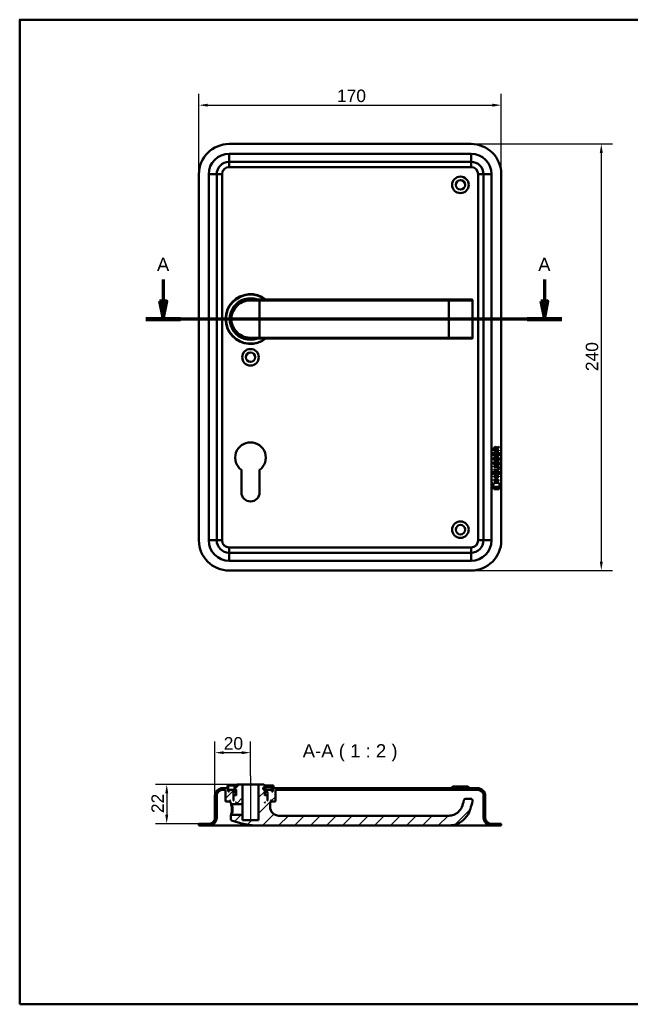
# Model space of a CAD drawing. Header units: millimetres. Extents: x 20 to 833, y 20 to 574.
# Tile 1 of 3: x 20 to 363, y 20 to 574. Entities that reach past the tile are written whole.
import ezdxf

# ---------------------------------------------------------------- set-up
doc = ezdxf.new("R2010")
doc.units = ezdxf.units.MM
doc.header["$LTSCALE"] = 2
for name, color, linetype, lineweight in [('Bemaßungen(DIN)', 7, 'Continuous', 25), ('Mittellinie(DIN)', 7, 'Continuous', 25), ('Schnittansichtslinien(DIN)', 7, 'Continuous', 70), ('Sichtbare Kanten(DIN)', 7, 'Continuous', 50), ('Sichtbare tangentiale Kanten(DIN)', 7, 'Continuous', 50), ('Skizziergeometrie(DIN)', 7, 'Continuous', 50), ('Symbole(DIN)', 7, 'Continuous', 25)]:
    doc.layers.add(name, color=color, linetype=linetype, lineweight=lineweight)
doc.layers.add('Schraffur', color=179, linetype='Continuous', lineweight=9, true_color=0x1e1e47)
doc.styles.add('Aktuell-DINGroßer Text', font='arial.ttf')
doc.styles.add('STANDARD-DIN~0', font='arial.ttf')
doc.dimstyles.new('CAD-LAN', dxfattribs={"dimscale": 2, "dimtxt": 3.5, "dimasz": 2.5, "dimexe": 3.175, "dimexo": 0, "dimgap": 0.8, "dimtad": 1, "dimrnd": 1e-08, "dimtxsty": 'STANDARD-DIN~0', "dimcen": 0.09, "dimdle": 10, "dimclrd": 250, "dimclre": 250, "dimclrt": 250, "dimadec": 0, "dimazin": 2, "dimtfac": 1, "dimtmove": 0, "dimatfit": 3, "dimfxl": 1, "dimtolj": 1, "dimtzin": 0, "dimlwd": 25, "dimlwe": 25, "dimarcsym": 0})

# ---------------------------------------------------------------- blocks, each defined once
blk = doc.blocks.new('Ränder Standardrahmen')
at = {"layer": 'Skizziergeometrie(DIN)', "flags": 128}
blk.add_lwpolyline([(10, 10), (10, 287), (410, 287), (410, 10), (10, 10)], dxfattribs=at)
blk = doc.blocks.new('*D20')
at = {"layer": 'Bemaßungen(DIN)', "color": 250, "linetype": 'Continuous', "lineweight": 25, "true_color": 0x3f3f3f, "transparency": 16777216}
for p, q in [((120.75, 487.06), (120.75, 532.26)), ((290.75, 487.06), (290.75, 532.26)), ((125.75, 525.91), (285.75, 525.91))]:
    blk.add_line(p, q, dxfattribs=at)
at = {"layer": 'Bemaßungen(DIN)', "color": 250, "linetype": 'Continuous', "true_color": 0x3f3f3f, "transparency": 16777216}
for points in [[(125.75, 526.75), (125.75, 525.08), (120.75, 525.91)], [(285.75, 526.75), (285.75, 525.08), (290.75, 525.91)]]:
    blk.add_solid(points, dxfattribs=at)
at = {"layer": 'Defpoints', "color": 0, "linetype": 'Continuous', "transparency": 16777216}
for p in [(290.75, 525.91), (120.75, 487.06), (290.75, 487.06)]:
    blk.add_point(p, dxfattribs=at)
at = {"layer": 'Bemaßungen(DIN)', "color": 250, "linetype": 'Continuous', "lineweight": 25, "true_color": 0x3f3f3f, "transparency": 16777216, "insert": (198.36, 534.66), "char_height": 7, "attachment_point": 1, "style": 'STANDARD-DIN~0'}
blk.add_mtext('\\A1;170', dxfattribs=at)
blk = doc.blocks.new('*D21')
at = {"layer": 'Bemaßungen(DIN)', "color": 250, "linetype": 'Continuous', "lineweight": 25, "true_color": 0x3f3f3f, "transparency": 16777216}
for p, q in [((273.75, 504.06), (353.31, 504.06)), ((346.96, 499.06), (346.96, 269.06)), ((273.75, 264.06), (353.31, 264.06))]:
    blk.add_line(p, q, dxfattribs=at)
at = {"layer": 'Bemaßungen(DIN)', "color": 250, "linetype": 'Continuous', "true_color": 0x3f3f3f, "transparency": 16777216}
for points in [[(346.13, 499.06), (347.79, 499.06), (346.96, 504.06)], [(346.13, 269.06), (347.79, 269.06), (346.96, 264.06)]]:
    blk.add_solid(points, dxfattribs=at)
at = {"layer": 'Defpoints', "color": 0, "linetype": 'Continuous', "transparency": 16777216}
for p in [(273.75, 504.06), (273.75, 264.06), (346.96, 264.06)]:
    blk.add_point(p, dxfattribs=at)
at = {"layer": 'Bemaßungen(DIN)', "color": 250, "linetype": 'Continuous', "lineweight": 25, "true_color": 0x3f3f3f, "transparency": 16777216, "insert": (338.21, 376.28), "char_height": 7, "attachment_point": 1, "rotation": 90, "style": 'STANDARD-DIN~0'}
blk.add_mtext('\\A1;240', dxfattribs=at)
blk = doc.blocks.new('2DTransSchnitt0')
at = {"layer": 'Schnittansichtslinien(DIN)', "linetype": 'Continuous'}
for p, q in [((50.32, 213.9), (50.32, 207.78)), ((157.49, 213.9), (157.49, 207.78)), ((49.32, 207.78), (50.32, 202.78)), ((51.32, 207.78), (49.32, 207.78)), ((50.32, 207.78), (50.32, 202.78)), ((50.32, 202.78), (51.32, 207.78)), ((156.49, 207.78), (157.49, 202.78)), ((158.49, 207.78), (156.49, 207.78)), ((157.49, 207.78), (157.49, 202.78)), ((157.49, 202.78), (158.49, 207.78)), ((162.35, 202.78), (45.47, 202.78))]:
    blk.add_line(p, q, dxfattribs=at)
at = {"layer": 'Schnittansichtslinien(DIN)', "linetype": 'Continuous', "lineweight": 140}
for p, q in [((55.18, 202.78), (45.47, 202.78)), ((162.35, 202.78), (152.64, 202.78))]:
    blk.add_line(p, q, dxfattribs=at)
at = {"layer": 'Schnittansichtslinien(DIN)', "linetype": 'Continuous', "flags": 128}
for points in [[(49.32, 207.78), (50.32, 202.78), (51.32, 207.78), (49.32, 207.78)], [(156.49, 207.78), (157.49, 202.78), (158.49, 207.78), (156.49, 207.78)]]:
    blk.add_lwpolyline(points, dxfattribs=at)
at = {"layer": 'Schnittansichtslinien(DIN)'}
for points in [[(49.32, 207.78), (50.32, 202.78), (51.32, 207.78), (49.32, 207.78)], [(156.49, 207.78), (157.49, 202.78), (158.49, 207.78), (156.49, 207.78)]]:
    blk.add_solid(points, dxfattribs=at)
at = {"layer": 'Schnittansichtslinien(DIN)', "char_height": 3.73, "attachment_point": 7, "style": 'Aktuell-DINGroßer Text'}
for insert in [(48.57, 216.28), (155.74, 216.28)]:
    blk.add_mtext('A', dxfattribs=dict(at, insert=insert))
blk = doc.blocks.new('*D24')
at = {"layer": 'Bemaßungen(DIN)', "color": 250, "linetype": 'Continuous', "lineweight": 25, "true_color": 0x3f3f3f, "transparency": 16777216}
for p, q in [((129.75, 137.13), (129.75, 167.94)), ((149.75, 148.63), (149.75, 167.94)), ((134.75, 161.59), (144.75, 161.59))]:
    blk.add_line(p, q, dxfattribs=at)
at = {"layer": 'Bemaßungen(DIN)', "color": 250, "linetype": 'Continuous', "true_color": 0x3f3f3f, "transparency": 16777216}
for points in [[(134.75, 162.42), (134.75, 160.75), (129.75, 161.59)], [(144.75, 162.42), (144.75, 160.75), (149.75, 161.59)]]:
    blk.add_solid(points, dxfattribs=at)
at = {"layer": 'Defpoints', "color": 0, "linetype": 'Continuous', "transparency": 16777216}
for p in [(149.75, 161.59), (149.75, 148.63), (129.75, 137.13)]:
    blk.add_point(p, dxfattribs=at)
at = {"layer": 'Bemaßungen(DIN)', "color": 250, "linetype": 'Continuous', "lineweight": 25, "true_color": 0x3f3f3f, "transparency": 16777216, "insert": (134.69, 170.34), "char_height": 7, "attachment_point": 1, "style": 'STANDARD-DIN~0'}
blk.add_mtext('\\A1;20', dxfattribs=at)
blk = doc.blocks.new('*D25')
at = {"layer": 'Bemaßungen(DIN)', "color": 250, "linetype": 'Continuous', "lineweight": 25, "true_color": 0x3f3f3f, "transparency": 16777216}
for p, q in [((142.25, 143.63), (96.31, 143.63)), ((102.66, 138.63), (102.66, 126.63)), ((120.75, 121.63), (96.31, 121.63))]:
    blk.add_line(p, q, dxfattribs=at)
at = {"layer": 'Bemaßungen(DIN)', "color": 250, "linetype": 'Continuous', "true_color": 0x3f3f3f, "transparency": 16777216}
for points in [[(101.83, 138.63), (103.49, 138.63), (102.66, 143.63)], [(101.83, 126.63), (103.49, 126.63), (102.66, 121.63)]]:
    blk.add_solid(points, dxfattribs=at)
at = {"layer": 'Defpoints', "color": 0, "linetype": 'Continuous', "transparency": 16777216}
for p in [(142.25, 143.63), (102.66, 121.63), (120.75, 121.63)]:
    blk.add_point(p, dxfattribs=at)
at = {"layer": 'Bemaßungen(DIN)', "color": 250, "linetype": 'Continuous', "lineweight": 25, "true_color": 0x3f3f3f, "transparency": 16777216, "insert": (94.03, 127.59), "char_height": 7, "attachment_point": 1, "rotation": 90, "style": 'STANDARD-DIN~0'}
blk.add_mtext('\\A1;22', dxfattribs=at)

msp = doc.modelspace()

# ---------------------------------------------------------------- hatches: boundary and pattern name
at = {"layer": 'Schraffur'}
h = msp.add_hatch(dxfattribs=at)
h.set_pattern_fill('ANSI31', color=256, scale=50.8, style=0)
h.set_pattern_definition([(45, (0, 0), (-4.49013, 4.49013), [])])
edge = h.paths.add_edge_path()
edge.add_spline(control_points=[(138.751, 123.97), (138.753, 123.934), (138.757, 123.898), (138.772, 123.828), (138.784, 123.794), (138.83, 123.694), (138.871, 123.642), (138.961, 123.56), (139.016, 123.526), (139.075, 123.504)], knot_values=[-0.0531928, -0.0531928, -0.0531928, -0.0531928, -0.0447959, -0.0447959, -0.0363986, -0.0363986, -0.0190548, -0.0190548, -0.0000009, -0.0000009, -0.0000009, -0.0000009], degree=3, periodic=0)
edge.add_ellipse((154.751, 164.795), major_axis=(-15.675, -41.291), ratio=1, start_angle=0, end_angle=20.78805)
edge.add_line((154.751, 120.628), (261.251, 120.628))
edge.add_spline(control_points=[(261.251, 120.628), (262.304, 120.628), (263.358, 120.764), (265.397, 121.289), (266.385, 121.679), (268.759, 122.994), (270.039, 124.096), (272.611, 127.351), (273.129, 129.186), (273.757, 131.401), (274.182, 132.877), (274.605, 134.353)], knot_values=[-1.0345986, -1.0345986, -1.0345986, -1.0345986, -0.938232, -0.938232, -0.841905, -0.841905, -0.689939, -0.689939, -0.4605968, -0.4605968, 0, 0, 0, 0], degree=3, periodic=0)
edge.add_ellipse((273.644, 134.628), major_axis=(0.961, -0.276), ratio=1, start_angle=0, end_angle=106)
edge.add_line((273.644, 135.628), (270.644, 135.628))
edge.add_ellipse((270.644, 134.628), major_axis=(0, 1), ratio=1, start_angle=0, end_angle=76.78481)
edge.add_spline(control_points=[(269.67, 134.857), (269.31, 133.321), (269.03, 132.056), (268.113, 130.034), (267.562, 129.164), (265.897, 127.594), (265.008, 127.03), (263.142, 126.314), (262.195, 126.128), (261.251, 126.128)], knot_values=[-1.4743943, -1.4743943, -1.4743943, -1.4743943, -0.9712289, -0.9712289, -0.5989666, -0.5989666, -0.2834298, -0.2834298, 0, 0, 0, 0], degree=3, periodic=0)
edge.add_line((261.251, 126.128), (165.751, 126.128))
edge.add_ellipse((165.751, 131.128), major_axis=(0, -5), ratio=1, start_angle=270, end_angle=360, ccw=False)
edge.add_line((160.751, 131.128), (160.751, 133.628))
edge.add_line((160.751, 133.628), (161.051, 133.628))
edge.add_line((161.051, 133.628), (161.251, 133.828))
edge.add_line((161.251, 133.828), (161.251, 134.428))
edge.add_line((161.251, 134.428), (161.051, 134.628))
edge.add_line((161.051, 134.628), (161.351, 134.628))
edge.add_line((161.351, 134.628), (161.351, 134.128))
edge.add_line((161.351, 134.128), (161.451, 134.028))
edge.add_line((161.451, 134.028), (163.551, 134.028))
edge.add_line((163.551, 134.028), (163.751, 134.228))
edge.add_line((163.751, 134.228), (163.751, 140.628))
edge.add_line((163.751, 140.628), (277.751, 140.628))
edge.add_ellipse((277.751, 137.628), major_axis=(0, 3), ratio=1, start_angle=270, end_angle=360, ccw=False)
edge.add_line((280.751, 137.628), (280.751, 125.128))
edge.add_ellipse((285.251, 125.128), major_axis=(-4.5, 0), ratio=1, start_angle=0, end_angle=90)
edge.add_line((285.251, 120.628), (290.751, 120.628))
edge.add_line((290.751, 120.628), (290.751, 121.628))
edge.add_line((290.751, 121.628), (284.751, 121.628))
edge.add_ellipse((284.751, 124.628), major_axis=(0, -3), ratio=1, start_angle=270, end_angle=360, ccw=False)
edge.add_line((281.751, 124.628), (281.751, 137.128))
edge.add_ellipse((277.251, 137.128), major_axis=(4.5, 0), ratio=1, start_angle=0, end_angle=90)
edge.add_line((277.251, 141.628), (162.751, 141.628))
edge.add_line((162.751, 141.628), (162.751, 143.128))
edge.add_line((162.751, 143.128), (162.251, 143.128))
edge.add_line((162.251, 143.128), (162.251, 139.828))
edge.add_line((162.251, 139.828), (161.751, 139.828))
edge.add_line((161.751, 139.828), (161.751, 140.628))
edge.add_line((161.751, 140.628), (158.751, 140.628))
edge.add_line((158.751, 140.628), (158.751, 139.828))
edge.add_line((158.751, 139.828), (159.501, 139.828))
edge.add_line((159.501, 139.828), (159.301, 139.628))
edge.add_line((159.301, 139.628), (159.301, 134.828))
edge.add_line((159.301, 134.828), (159.501, 134.628))
edge.add_line((159.501, 134.628), (159.251, 134.628))
edge.add_line((159.251, 134.628), (159.251, 137.428))
edge.add_line((159.251, 137.428), (159.051, 137.628))
edge.add_line((159.051, 137.628), (157.951, 137.628))
edge.add_line((157.951, 137.628), (157.751, 137.428))
edge.add_line((157.751, 137.428), (157.751, 140.828))
edge.add_line((157.751, 140.828), (156.851, 140.828))
edge.add_line((156.851, 140.828), (156.851, 141.928))
edge.add_line((156.851, 141.928), (157.751, 141.928))
edge.add_line((157.751, 141.928), (157.751, 143.128))
edge.add_line((157.751, 143.128), (157.251, 143.628))
edge.add_line((157.251, 143.628), (154.251, 143.628))
edge.add_line((154.251, 143.628), (154.251, 123.628))
edge.add_line((154.251, 123.628), (145.251, 123.628))
edge.add_line((145.251, 123.628), (145.251, 126.628))
edge.add_line((145.251, 126.628), (139.122, 126.628))
edge.add_spline(control_points=[(139.122, 126.628), (139.06, 126.568), (138.999, 126.508), (138.875, 126.388), (138.812, 126.328), (138.751, 126.268)], knot_values=[-0.0518032, -0.0518032, -0.0518032, -0.0518032, -0.025988, -0.025988, 0, 0, 0, 0], degree=3, periodic=0)
edge.add_line((138.751, 126.268), (138.751, 123.97))
h.paths.add_polyline_path([(157.751, 133.828), (157.951, 133.628), (157.751, 133.628)], flags=0)
edge = h.paths.add_edge_path()
edge.add_ellipse((126.751, 124.628), major_axis=(3, 0), ratio=1, start_angle=270, end_angle=360)
edge.add_line((129.751, 124.628), (129.751, 137.128))
edge.add_ellipse((134.251, 137.128), major_axis=(0, 4.5), ratio=1, start_angle=0, end_angle=90, ccw=False)
edge.add_line((134.251, 141.628), (136.751, 141.628))
edge.add_line((136.751, 141.628), (136.751, 143.128))
edge.add_line((136.751, 143.128), (137.251, 143.128))
edge.add_line((137.251, 143.128), (137.251, 139.828))
edge.add_line((137.251, 139.828), (137.751, 139.828))
edge.add_line((137.751, 139.828), (137.751, 140.628))
edge.add_line((137.751, 140.628), (140.751, 140.628))
edge.add_line((140.751, 140.628), (140.751, 139.828))
edge.add_line((140.751, 139.828), (140.001, 139.828))
edge.add_line((140.001, 139.828), (140.201, 139.628))
edge.add_line((140.201, 139.628), (140.201, 134.828))
edge.add_line((140.201, 134.828), (140.001, 134.628))
edge.add_line((140.001, 134.628), (140.251, 134.628))
edge.add_line((140.251, 134.628), (140.251, 137.428))
edge.add_line((140.251, 137.428), (140.451, 137.628))
edge.add_line((140.451, 137.628), (141.551, 137.628))
edge.add_line((141.551, 137.628), (141.751, 137.428))
edge.add_line((141.751, 137.428), (141.751, 140.828))
edge.add_line((141.751, 140.828), (140.784, 140.828))
edge.add_line((140.784, 140.828), (140.784, 142.328))
edge.add_line((140.784, 142.328), (141.751, 142.328))
edge.add_line((141.751, 142.328), (141.751, 143.128))
edge.add_line((141.751, 143.128), (142.251, 143.628))
edge.add_line((142.251, 143.628), (145.251, 143.628))
edge.add_line((145.251, 143.628), (145.251, 132.628))
edge.add_line((145.251, 132.628), (139.123, 132.628))
edge.add_spline(control_points=[(139.123, 132.628), (139.062, 132.689), (139, 132.749), (138.876, 132.869), (138.814, 132.929), (138.751, 132.989)], knot_values=[-0.051974, -0.051974, -0.051974, -0.051974, -0.0261518, -0.0261518, -0.0001648, -0.0001648, -0.0001648, -0.0001648], degree=3, periodic=0)
edge.add_line((138.751, 132.989), (138.751, 133.628))
edge.add_line((138.751, 133.628), (138.451, 133.628))
edge.add_line((138.451, 133.628), (138.251, 133.828))
edge.add_line((138.251, 133.828), (138.251, 134.428))
edge.add_line((138.251, 134.428), (138.451, 134.628))
edge.add_line((138.451, 134.628), (138.151, 134.628))
edge.add_line((138.151, 134.628), (138.151, 134.128))
edge.add_line((138.151, 134.128), (138.051, 134.028))
edge.add_line((138.051, 134.028), (135.951, 134.028))
edge.add_line((135.951, 134.028), (135.751, 134.228))
edge.add_line((135.751, 134.228), (135.751, 140.628))
edge.add_line((135.751, 140.628), (133.751, 140.628))
edge.add_ellipse((133.751, 137.628), major_axis=(-3, 0), ratio=1, start_angle=270, end_angle=360)
edge.add_line((130.751, 137.628), (130.751, 125.128))
edge.add_ellipse((126.251, 125.128), major_axis=(0, -4.5), ratio=1, start_angle=0, end_angle=90, ccw=False)
edge.add_line((126.251, 120.628), (120.751, 120.628))
edge.add_line((120.751, 120.628), (120.751, 121.628))
edge.add_line((120.751, 121.628), (126.751, 121.628))
h.paths.add_polyline_path([(141.551, 133.628), (141.751, 133.828), (141.751, 133.628)], flags=0)

# ---------------------------------------------------------------- linework, layer by layer
at = {"layer": 'Mittellinie(DIN)', "linetype": 'Continuous'}
msp.add_line((149.751, 148.628), (149.751, 123.128), dxfattribs=at)
at = {"layer": 'Sichtbare Kanten(DIN)'}
for p, q in [((273.751, 504.06), (137.751, 504.06)), ((137.751, 494.06), (273.751, 494.06)), ((120.751, 487.06), (120.751, 281.06)), ((130.751, 281.06), (130.751, 487.06)), ((280.751, 487.06), (280.751, 281.06)), ((290.751, 281.06), (290.751, 487.06)), ((149.751, 416.56), (154.751, 416.56)), ((261.251, 416.56), (154.751, 416.56)), ((274.125, 416.56), (261.251, 416.56)), ((274.125, 416.56), (274.144, 416.56)), ((274.644, 395.06), (274.644, 416.06)), ((154.751, 394.56), (149.751, 394.56)), ((154.751, 394.56), (261.251, 394.56)), ((261.251, 394.56), (274.125, 394.56)), ((274.144, 394.56), (274.125, 394.56)), ((286.565, 331.39), (286.567, 332.703)), ((286.915, 332.659), (286.914, 331.771)), ((287.932, 331.77), (287.933, 332.659)), ((288.23, 333.019), (289.425, 333.81)), ((289.425, 333.376), (288.282, 332.621)), ((288.282, 332.621), (288.282, 331.77)), ((289.425, 333.81), (289.425, 333.376)), ((286.562, 328.66), (286.564, 330.664)), ((289.421, 328.657), (286.562, 328.66)), ((286.564, 330.664), (286.912, 330.664)), ((289.423, 331.388), (286.565, 331.39)), ((286.734, 327.886), (287.073, 327.786)), ((286.912, 330.664), (286.911, 329.036)), ((286.911, 329.036), (287.806, 329.036)), ((286.914, 331.771), (287.932, 331.77)), ((287.806, 329.036), (287.807, 330.483)), ((287.807, 330.483), (288.155, 330.482)), ((288.155, 330.482), (288.154, 329.035)), ((288.154, 329.035), (289.073, 329.035)), ((288.282, 331.77), (289.423, 331.769)), ((288.663, 327.583), (288.651, 327.583)), ((289.073, 329.035), (289.074, 330.682)), ((289.074, 330.682), (289.423, 330.682)), ((289.423, 330.682), (289.421, 328.657)), ((289.423, 331.769), (289.423, 331.388)), ((286.557, 322.432), (286.558, 322.809)), ((288.227, 322.431), (286.557, 322.432)), ((286.558, 322.809), (288.203, 322.808)), ((286.732, 325.339), (287.071, 325.239)), ((286.929, 324.008), (286.936, 323.99)), ((286.931, 326.554), (286.938, 326.537)), ((287.612, 323.91), (287.623, 323.927)), ((287.614, 326.457), (287.625, 326.473)), ((288.661, 325.036), (288.649, 325.036)), ((289.107, 321.646), (289.107, 321.655)), ((144.651, 308.06), (144.651, 320.635)), ((154.851, 320.635), (154.851, 308.06)), ((286.552, 317.129), (289.41, 317.126)), ((286.552, 316.752), (286.552, 317.129)), ((287.795, 316.751), (286.552, 316.752)), ((286.554, 317.922), (286.555, 319.926)), ((289.412, 317.92), (286.554, 317.922)), ((286.555, 319.926), (286.904, 319.926)), ((286.556, 320.497), (286.556, 320.874)), ((286.556, 320.874), (288.226, 320.873)), ((288.202, 320.496), (286.556, 320.497)), ((286.904, 319.926), (286.903, 318.299)), ((286.903, 318.299), (287.797, 318.298)), ((287.793, 315.193), (287.795, 316.751)), ((287.797, 318.298), (287.798, 319.745)), ((287.798, 319.745), (288.147, 319.745)), ((288.147, 319.745), (288.146, 318.298)), ((288.146, 318.298), (289.064, 318.297)), ((288.151, 316.75), (288.15, 315.193)), ((289.41, 316.749), (288.151, 316.75)), ((289.064, 318.297), (289.066, 319.944)), ((289.066, 319.944), (289.414, 319.944)), ((289.41, 317.126), (289.41, 316.749)), ((289.414, 319.944), (289.412, 317.92)), ((286.019, 311.24), (286.478, 313.373)), ((289.934, 311.237), (286.019, 311.24)), ((286.477, 309.812), (286.478, 310.954)), ((286.478, 313.373), (289.484, 313.37)), ((286.478, 310.954), (289.475, 310.952)), ((286.55, 314.817), (286.55, 315.194)), ((286.55, 315.194), (287.793, 315.193)), ((289.409, 314.815), (286.55, 314.817)), ((288.15, 315.193), (289.409, 315.192)), ((289.409, 315.192), (289.409, 314.815)), ((289.475, 310.952), (289.474, 309.81)), ((289.484, 313.37), (289.934, 311.237)), ((289.474, 309.81), (286.477, 309.812)), ((273.751, 274.06), (137.751, 274.06)), ((137.751, 264.06), (273.751, 264.06)), ((133.751, 140.628), (135.751, 140.628)), ((136.751, 141.628), (134.251, 141.628)), ((135.751, 140.628), (135.751, 134.228)), ((137.251, 143.128), (136.751, 143.128)), ((136.751, 143.128), (136.751, 141.628)), ((137.251, 139.828), (137.251, 143.128)), ((137.251, 143.128), (141.751, 143.128)), ((137.751, 139.828), (137.251, 139.828)), ((140.751, 140.628), (137.751, 140.628)), ((137.751, 140.628), (137.751, 139.828)), ((140.201, 139.628), (140.001, 139.828)), ((140.001, 139.828), (140.751, 139.828)), ((140.201, 134.828), (140.201, 139.628)), ((140.201, 139.628), (141.751, 139.628)), ((140.751, 139.828), (140.751, 140.628)), ((140.751, 140.628), (141.751, 140.628)), ((141.751, 139.828), (140.751, 139.828)), ((141.751, 142.328), (140.784, 142.328)), ((140.784, 142.328), (140.784, 140.828)), ((140.784, 140.828), (141.751, 140.828)), ((142.251, 143.628), (141.751, 143.128)), ((141.751, 143.128), (141.751, 142.328)), ((141.751, 140.828), (141.751, 137.428)), ((145.251, 143.628), (142.251, 143.628)), ((145.251, 132.628), (145.251, 143.628)), ((154.251, 143.628), (145.251, 143.628)), ((157.251, 143.628), (154.251, 143.628)), ((154.251, 143.628), (154.251, 123.628)), ((156.851, 140.828), (156.851, 141.928)), ((156.851, 141.928), (157.751, 141.928)), ((157.751, 140.828), (156.851, 140.828)), ((157.751, 143.128), (157.251, 143.628)), ((157.751, 141.928), (157.751, 143.128)), ((157.751, 143.128), (162.251, 143.128)), ((157.959, 142.328), (157.751, 142.328)), ((157.751, 137.428), (157.751, 140.828)), ((157.751, 140.828), (157.959, 140.828)), ((157.751, 140.628), (158.751, 140.628)), ((158.751, 139.828), (157.751, 139.828)), ((157.751, 139.628), (159.301, 139.628)), ((161.659, 142.328), (157.959, 142.328)), ((157.959, 142.328), (157.959, 140.828)), ((157.959, 140.828), (161.659, 140.828)), ((161.751, 140.628), (158.751, 140.628)), ((158.751, 140.628), (158.751, 139.828)), ((158.751, 139.828), (159.501, 139.828)), ((159.501, 139.828), (159.301, 139.628)), ((159.301, 139.628), (159.301, 134.828)), ((161.659, 142.328), (161.659, 140.828)), ((161.751, 139.828), (161.751, 140.628)), ((162.251, 139.828), (161.751, 139.828)), ((162.751, 143.128), (162.251, 143.128)), ((162.251, 143.128), (162.251, 139.828)), ((162.751, 141.628), (162.751, 143.128)), ((277.251, 141.628), (162.751, 141.628)), ((163.751, 134.228), (163.751, 140.628)), ((163.751, 140.628), (277.751, 140.628)), ((263.501, 142.628), (262.501, 141.628)), ((263.501, 142.628), (272.001, 142.628)), ((272.001, 142.628), (273.001, 141.628)), ((129.751, 137.128), (129.751, 124.628)), ((130.751, 125.128), (130.751, 137.628)), ((135.751, 134.228), (135.951, 134.028)), ((135.951, 134.028), (138.051, 134.028)), ((138.051, 134.028), (138.151, 134.128)), ((138.051, 134.028), (138.251, 134.028)), ((138.151, 134.128), (138.151, 134.628)), ((138.151, 134.628), (138.451, 134.628)), ((138.251, 134.128), (138.151, 134.128)), ((138.451, 134.628), (138.251, 134.428)), ((138.251, 134.428), (138.251, 133.828)), ((138.251, 133.828), (138.451, 133.628)), ((138.451, 133.628), (138.751, 133.628)), ((138.751, 133.628), (138.751, 132.989)), ((138.751, 132.989), (139.123, 132.629)), ((140.001, 134.628), (140.201, 134.828)), ((140.251, 134.628), (140.001, 134.628)), ((140.251, 134.828), (140.201, 134.828)), ((140.451, 137.628), (140.251, 137.428)), ((140.251, 137.428), (140.251, 134.628)), ((141.551, 137.628), (140.451, 137.628)), ((141.751, 137.428), (141.551, 137.628)), ((141.751, 137.628), (141.551, 137.628)), ((141.551, 133.628), (141.751, 133.828)), ((141.751, 133.628), (141.551, 133.628)), ((141.751, 133.828), (141.751, 133.628)), ((157.951, 137.628), (157.751, 137.428)), ((157.951, 137.628), (157.751, 137.628)), ((157.751, 133.828), (157.951, 133.628)), ((157.751, 133.628), (157.751, 133.828)), ((157.951, 133.628), (157.751, 133.628)), ((159.051, 137.628), (157.951, 137.628)), ((159.251, 137.428), (159.051, 137.628)), ((159.251, 134.628), (159.251, 137.428)), ((159.301, 134.828), (159.251, 134.828)), ((159.501, 134.628), (159.251, 134.628)), ((159.301, 134.828), (159.501, 134.628)), ((160.751, 131.128), (160.751, 133.628)), ((160.751, 133.628), (161.051, 133.628)), ((161.251, 134.428), (161.051, 134.628)), ((161.051, 134.628), (161.351, 134.628)), ((161.051, 133.628), (161.251, 133.828)), ((161.251, 133.828), (161.251, 134.428)), ((161.351, 134.128), (161.251, 134.128)), ((161.251, 134.028), (161.451, 134.028)), ((161.351, 134.628), (161.351, 134.128)), ((161.351, 134.128), (161.451, 134.028)), ((161.451, 134.028), (163.551, 134.028)), ((163.551, 134.028), (163.751, 134.228)), ((273.644, 135.628), (270.644, 135.628)), ((280.751, 137.628), (280.751, 125.128)), ((281.751, 124.628), (281.751, 137.128)), ((139.123, 132.628), (145.251, 132.628)), ((145.251, 132.628), (145.251, 126.628)), ((139.122, 126.628), (138.75, 126.268)), ((138.751, 126.268), (138.751, 123.97)), ((145.251, 126.628), (139.122, 126.628)), ((145.251, 123.628), (145.251, 126.628)), ((154.251, 123.628), (145.251, 123.628)), ((261.251, 126.128), (165.751, 126.128)), ((126.751, 121.628), (120.751, 121.628)), ((120.751, 121.628), (120.751, 120.628)), ((120.751, 120.628), (126.251, 120.628)), ((126.251, 120.628), (137.751, 120.628)), ((137.751, 120.628), (154.751, 120.628)), ((154.751, 120.628), (261.251, 120.628)), ((261.251, 120.628), (273.751, 120.628)), ((273.751, 120.628), (285.251, 120.628)), ((290.751, 121.628), (284.751, 121.628)), ((285.251, 120.628), (290.751, 120.628)), ((290.751, 120.628), (290.751, 121.628))]:
    msp.add_line(p, q, dxfattribs=at)
for centre, radius in [((267.751, 481.06), 4.65), ((267.751, 481.06), 2.65), ((149.751, 384.06), 4.65), ((149.751, 384.06), 2.65), ((267.751, 287.06), 4.65), ((267.751, 287.06), 2.65)]:
    msp.add_circle(centre, radius, dxfattribs=at)
for centre, radius, start, end in [((137.751, 487.06), 17, 90, 180), ((273.751, 487.06), 17, 0, 90), ((137.751, 487.06), 7, 90, 180), ((273.751, 487.06), 7, 0, 90), ((149.751, 405.56), 14, 51.78679, 308.21321), ((149.751, 405.56), 13.8, 52.8542, 307.1458), ((149.751, 405.56), 11.7, 70.08028, 289.91972), ((149.751, 405.56), 11.6, 71.49137, 288.50863), ((149.751, 405.56), 11.5, 73.04257, 286.95743), ((149.751, 405.56), 11.3, 76.76803, 283.23197), ((274.144, 416.06), 0.5, 0, 90), ((274.144, 395.06), 0.5, 270, 0), ((149.751, 327.56), 8.6, 306.37184, 233.62816), ((149.751, 308.06), 5.1, 180, 0), ((137.751, 281.06), 17, 180, 270), ((137.751, 281.06), 7, 180, 270), ((273.751, 281.06), 17, 270, 0), ((273.751, 281.06), 7, 270, 0), ((134.251, 137.128), 4.5, 90, 180), ((133.751, 137.628), 3, 90, 180), ((277.251, 137.128), 4.5, 0, 90), ((277.751, 137.628), 3, 0, 90), ((270.644, 134.628), 1, 90, 166.78481), ((273.644, 134.628), 1, 344, 90), ((165.751, 131.128), 5, 180, 270), ((126.251, 125.128), 4.5, 270, 0), ((126.751, 124.628), 3, 270, 0), ((154.751, 164.795), 44.167, 249.21195, 270), ((285.251, 125.128), 4.5, 180, 270), ((284.751, 124.628), 3, 180, 270)]:
    msp.add_arc(centre, radius, start, end, dxfattribs=at)
for centre, major_axis, ratio, start_param, end_param in [((288.094, 331.887), (-0.976, 1.274), 0.5180415, 5.9043613, 6.8771057), ((286.701, 331.806), (1.242, 1.64), 0.5994938, 5.878165, 6.7089725), ((288.003, 325.896), (-0.839, -1.642), 0.4591024, 2.8345951, 3.3559829), ((288.28, 327.365), (-1.192, -3.54), 0.2215161, 5.9678979, 6.0270389), ((288.197, 329.665), (-1.103, -3.296), 0.2312948, 5.9540546, 6.015014), ((287.682, 324.81), (-0.583, -1.012), 0.541605, 5.8985019, 6.3563332), ((287.676, 327.348), (-0.574, -1.004), 0.5438409, 5.8950231, 6.3553168), ((287.554, 323.934), (-0.098, -0.139), 0.3641716, 1.3429, 1.6509781), ((287.556, 326.481), (-0.098, -0.139), 0.3641716, 1.3429, 1.6509781), ((284.386, 325.178), (4.808, -4.323), 0.3742014, 5.888113, 6.6064523), ((284.382, 318.134), (4.814, 4.313), 0.3742661, 5.9599282, 6.6783921), ((265.674, 341.483), (23.266, -20.361), 0.1371339, 6.127502, 6.402435), ((288.002, 323.352), (-0.838, -1.64), 0.4594521, 2.8344186, 3.3561114)]:
    msp.add_ellipse(centre, major_axis=major_axis, ratio=ratio, start_param=start_param, end_param=end_param, dxfattribs=at)
for points, knots in [([(149.751, 416.56), (148.094, 416.56), (146.451, 416.18), (144.978, 415.471), (143.505, 414.762), (142.201, 413.726), (141.176, 412.45), (140.15, 411.174), (139.407, 409.656), (139.033, 408.037), (138.659, 406.419), (138.659, 404.699), (139.033, 403.082), (139.407, 401.464), (140.15, 399.947), (141.175, 398.671), (142.2, 397.395), (143.505, 396.359), (144.978, 395.65), (146.451, 394.94), (148.094, 394.56), (149.751, 394.56)], [-3.3432814, -3.3432814, -3.3432814, -3.3432814, -2.8656698, -2.8656698, -2.8656698, -2.3880581, -2.3880581, -2.3880581, -1.9104465, -1.9104465, -1.9104465, -1.4328349, -1.4328349, -1.4328349, -0.9552233, -0.9552233, -0.9552233, -0.4776116, -0.4776116, -0.4776116, 0, 0, 0, 0]), ([(289.107, 321.655), (289.107, 321.702), (289.105, 321.749), (289.088, 321.884), (289.066, 321.972), (288.992, 322.123), (288.945, 322.184), (288.825, 322.29), (288.754, 322.33), (288.537, 322.413), (288.378, 322.431), (288.227, 322.431)], [-0.13394602, -0.13394602, -0.13394602, -0.13394602, -0.11996159, -0.11996159, -0.09310912, -0.09310912, -0.06964663, -0.06964663, -0.04519613, -0.04519613, 0, 0, 0, 0]), ([(138.751, 132.989), (138.752, 132.989), (138.775, 132.918), (138.867, 132.622), (139.108, 131.756), (139.314, 130.638), (139.316, 129.629), (139.316, 129.629), (139.316, 129.629), (139.316, 129.628)], [-0.52855891, -0.52855891, -0.52855891, -0.52855891, -0.45322919, -0.33992189, -0.30215279, 0, 0, 0, 0.00002161, 0.00002161, 0.00002161, 0.00002161]), ([(269.67, 134.857), (269.31, 133.321), (269.03, 132.056), (268.113, 130.034), (267.562, 129.164), (265.897, 127.594), (265.008, 127.03), (263.142, 126.314), (262.195, 126.128), (261.251, 126.128)], [-1.4743943, -1.4743943, -1.4743943, -1.4743943, -0.9712289, -0.9712289, -0.5989666, -0.5989666, -0.2834298, -0.2834298, 0, 0, 0, 0]), ([(261.251, 120.628), (262.304, 120.628), (263.358, 120.764), (265.397, 121.289), (266.385, 121.679), (268.759, 122.994), (270.039, 124.096), (272.611, 127.351), (273.129, 129.186), (273.757, 131.401), (274.182, 132.877), (274.605, 134.353)], [-1.0345986, -1.0345986, -1.0345986, -1.0345986, -0.938232, -0.938232, -0.841905, -0.841905, -0.689939, -0.689939, -0.4605968, -0.4605968, 0, 0, 0, 0]), ([(139.316, 129.628), (139.317, 129.124), (139.227, 128.108), (138.957, 126.916), (138.778, 126.354), (138.75, 126.268), (138.75, 126.268)], [-2.11504792, -2.11504792, -2.11504792, -2.11504792, -1.96399314, -1.81291674, -1.66184035, -1.58650589, -1.58650589, -1.58650589, -1.58650589]), ([(139.122, 126.628), (139.122, 126.628), (139.131, 126.654), (139.149, 126.704), (139.184, 126.805), (139.253, 127.006), (139.331, 127.284), (139.409, 127.562), (139.496, 127.916), (139.561, 128.32), (139.626, 128.724), (139.669, 129.178), (139.668, 129.628)], [3.70156783, 3.70156783, 3.70156783, 3.70156783, 3.77690989, 3.77690989, 3.77690989, 3.92798628, 3.92798628, 3.92798628, 4.07906268, 4.07906268, 4.07906268, 4.23011736, 4.23011736, 4.23011736, 4.23011736]), ([(139.668, 129.628), (139.668, 129.629), (139.668, 129.629), (139.668, 129.629), (139.667, 130.529), (139.49, 131.416), (139.332, 131.973), (139.313, 132.042), (139.293, 132.107), (139.275, 132.166), (139.22, 132.345), (139.176, 132.476), (139.15, 132.552), (139.132, 132.603), (139.123, 132.628), (139.123, 132.628)], [2.11504783, 2.11504783, 2.11504783, 2.11504783, 2.11506954, 2.11506954, 2.11506954, 2.41722233, 2.41722233, 2.41722233, 2.45499143, 2.45499143, 2.45499143, 2.56829872, 2.56829872, 2.56829872, 2.64387842, 2.64387842, 2.64387842, 2.64387842]), ([(138.753, 123.97), (138.753, 123.934), (138.757, 123.898), (138.772, 123.828), (138.784, 123.794), (138.83, 123.694), (138.871, 123.642), (138.961, 123.56), (139.016, 123.526), (139.075, 123.503)], [-0.053192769, -0.053192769, -0.053192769, -0.053192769, -0.044795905, -0.044795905, -0.036398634, -0.036398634, -0.019054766, -0.019054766, -0.000000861, -0.000000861, -0.000000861, -0.000000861])]:
    msp.add_open_spline(points, degree=3, knots=knots, dxfattribs=at)
for points in [[(286.567, 332.703), (286.581, 333.145), (286.813, 333.607), (287.426, 333.607)], [(287.933, 332.659), (287.933, 332.932), (287.846, 333.257), (287.431, 333.257)], [(286.611, 326.407), (286.52, 326.648), (286.491, 326.881), (286.533, 327.21)], [(286.533, 327.21), (286.551, 327.349), (286.592, 327.556), (286.663, 327.729)], [(286.663, 327.729), (286.683, 327.778), (286.734, 327.886), (286.734, 327.886)], [(286.918, 327.321), (286.854, 327.069), (286.848, 326.844), (286.906, 326.628)], [(287.073, 327.786), (287.073, 327.785), (286.953, 327.459), (286.918, 327.321)], [(287.625, 326.473), (287.694, 326.583), (287.751, 326.746), (287.806, 326.992)], [(287.806, 326.992), (287.89, 327.36), (287.992, 327.571), (288.133, 327.738)], [(288.133, 327.738), (288.226, 327.849), (288.356, 327.921), (288.536, 327.945)], [(288.194, 327.04), (288.186, 327.01), (288.146, 326.844), (288.145, 326.841)], [(288.38, 327.465), (288.309, 327.376), (288.249, 327.238), (288.194, 327.04)], [(288.651, 327.583), (288.529, 327.583), (288.454, 327.55), (288.38, 327.465)], [(288.536, 327.945), (288.823, 327.983), (289.106, 327.883), (289.3, 327.567)], [(289.069, 326.539), (289.138, 326.872), (289.137, 327.148), (289.031, 327.345)], [(289.3, 327.567), (289.41, 327.386), (289.464, 327.167), (289.463, 326.897)], [(289.463, 326.897), (289.463, 326.812), (289.457, 326.727), (289.448, 326.632)], [(286.609, 323.861), (286.518, 324.102), (286.489, 324.335), (286.531, 324.663)], [(286.531, 324.663), (286.549, 324.802), (286.59, 325.009), (286.661, 325.182)], [(287.168, 323.4), (286.944, 323.433), (286.715, 323.578), (286.609, 323.861)], [(287.17, 325.947), (286.947, 325.98), (286.717, 326.125), (286.611, 326.407)], [(286.661, 325.182), (286.681, 325.232), (286.732, 325.339), (286.732, 325.339)], [(286.916, 324.774), (286.852, 324.522), (286.846, 324.298), (286.904, 324.082)], [(287.071, 325.239), (287.071, 325.239), (286.951, 324.912), (286.916, 324.774)], [(287.141, 323.778), (287.287, 323.718), (287.476, 323.754), (287.581, 323.868)], [(287.143, 326.324), (287.29, 326.264), (287.478, 326.3), (287.583, 326.415)], [(287.323, 323.387), (287.222, 323.389), (287.201, 323.395), (287.168, 323.4)], [(287.325, 325.934), (287.224, 325.935), (287.203, 325.942), (287.17, 325.947)], [(287.95, 323.752), (287.835, 323.542), (287.64, 323.383), (287.323, 323.387)], [(287.952, 326.299), (287.837, 326.089), (287.642, 325.93), (287.325, 325.934)], [(287.623, 323.927), (287.692, 324.036), (287.749, 324.2), (287.804, 324.445)], [(287.804, 324.445), (287.888, 324.813), (287.99, 325.024), (288.131, 325.192)], [(288.143, 324.295), (288.089, 324.055), (288.026, 323.89), (287.95, 323.752)], [(288.145, 326.841), (288.091, 326.601), (288.028, 326.436), (287.952, 326.299)], [(288.131, 325.192), (288.224, 325.302), (288.354, 325.374), (288.534, 325.398)], [(288.192, 324.493), (288.184, 324.463), (288.144, 324.297), (288.143, 324.295)], [(288.378, 324.918), (288.307, 324.83), (288.247, 324.692), (288.192, 324.493)], [(288.649, 325.036), (288.527, 325.036), (288.452, 325.004), (288.378, 324.918)], [(288.534, 325.398), (288.821, 325.437), (289.104, 325.337), (289.298, 325.02)], [(288.853, 323.454), (288.853, 323.454), (289.008, 323.708), (289.067, 323.992)], [(289.221, 323.367), (289.201, 323.371), (288.853, 323.454), (288.853, 323.454)], [(288.855, 326), (288.855, 326), (289.01, 326.254), (289.069, 326.539)], [(289.223, 325.913), (289.203, 325.918), (288.855, 326), (288.855, 326)], [(289.067, 323.992), (289.135, 324.325), (289.135, 324.601), (289.029, 324.799)], [(289.446, 324.085), (289.416, 323.754), (289.258, 323.424), (289.221, 323.367)], [(289.448, 326.632), (289.418, 326.301), (289.26, 325.971), (289.223, 325.913)], [(289.298, 325.02), (289.408, 324.839), (289.462, 324.62), (289.461, 324.351)], [(289.461, 324.351), (289.461, 324.266), (289.455, 324.18), (289.446, 324.085)]]:
    msp.add_open_spline(points, degree=3, dxfattribs=at)
at = {"layer": 'Sichtbare tangentiale Kanten(DIN)'}
for p, q in [((273.751, 498.56), (137.751, 498.56)), ((137.751, 498.56), (137.751, 494.06)), ((137.751, 491.06), (137.751, 494.06)), ((273.751, 498.56), (273.751, 494.06)), ((273.751, 491.06), (273.751, 494.06)), ((137.751, 491.06), (273.751, 491.06)), ((126.251, 487.06), (126.251, 281.06)), ((126.251, 487.06), (130.751, 487.06)), ((133.751, 487.06), (130.751, 487.06)), ((133.751, 281.06), (133.751, 487.06)), ((277.751, 487.06), (277.751, 281.06)), ((277.751, 487.06), (280.751, 487.06)), ((285.251, 487.06), (280.751, 487.06)), ((285.251, 281.06), (285.251, 487.06)), ((154.751, 416.06), (149.693, 416.06)), ((154.751, 416.56), (154.751, 416.06)), ((154.751, 416.06), (261.251, 416.06)), ((154.751, 395.06), (154.751, 416.06)), ((261.251, 416.56), (261.251, 416.06)), ((261.251, 416.06), (274.605, 416.06)), ((261.251, 395.06), (261.251, 416.06)), ((274.644, 416.06), (274.605, 416.06)), ((274.605, 416.06), (274.605, 395.06)), ((149.693, 395.06), (154.751, 395.06)), ((154.751, 394.56), (154.751, 395.06)), ((261.251, 395.06), (154.751, 395.06)), ((274.605, 395.06), (261.251, 395.06)), ((261.251, 394.56), (261.251, 395.06)), ((274.605, 395.06), (274.644, 395.06)), ((130.751, 281.06), (126.251, 281.06)), ((130.751, 281.06), (133.751, 281.06)), ((273.751, 277.06), (137.751, 277.06)), ((137.751, 274.06), (137.751, 277.06)), ((273.751, 274.06), (273.751, 277.06)), ((280.751, 281.06), (277.751, 281.06)), ((280.751, 281.06), (285.251, 281.06)), ((137.751, 274.06), (137.751, 269.56)), ((273.751, 274.06), (273.751, 269.56)), ((137.751, 269.56), (273.751, 269.56))]:
    msp.add_line(p, q, dxfattribs=at)
for centre, radius, start, end in [((137.751, 487.06), 11.5, 90, 180), ((273.751, 487.06), 11.5, 0, 90), ((137.751, 487.06), 4, 90, 180), ((273.751, 487.06), 4, 0, 90), ((137.751, 281.06), 11.5, 180, 270), ((137.751, 281.06), 4, 180, 270), ((273.751, 281.06), 11.5, 270, 0), ((273.751, 281.06), 4, 270, 0)]:
    msp.add_arc(centre, radius, start, end, dxfattribs=at)
for centre, major_axis, ratio, start_param, end_param in [((149.751, 416.06), (0, 0.5), 0.1145038, 0, 1.5707963), ((274.125, 416.06), (0, 0.5), 0.9612617, 4.712389, 6.2831853), ((149.751, 395.06), (0, -0.5), 0.1145038, 4.712389, 6.2831853), ((274.125, 395.06), (0, -0.5), 0.9612617, 0, 1.5707963)]:
    msp.add_ellipse(centre, major_axis=major_axis, ratio=ratio, start_param=start_param, end_param=end_param, dxfattribs=at)
msp.add_open_spline([(149.693, 395.06), (148.094, 395.06), (146.508, 395.424), (145.085, 396.1), (143.663, 396.777), (142.404, 397.766), (141.414, 398.984), (140.424, 400.202), (139.703, 401.649), (139.344, 403.194), (138.984, 404.738), (138.986, 406.38), (139.346, 407.925), (139.706, 409.47), (140.425, 410.918), (141.415, 412.137), (142.404, 413.355), (143.663, 414.344), (145.086, 415.02), (146.508, 415.696), (148.094, 416.06), (149.693, 416.06)], degree=3, knots=[0, 0, 0, 0, 0.4776116, 0.4776116, 0.4776116, 0.9552233, 0.9552233, 0.9552233, 1.4328349, 1.4328349, 1.4328349, 1.9104465, 1.9104465, 1.9104465, 2.3880581, 2.3880581, 2.3880581, 2.8656698, 2.8656698, 2.8656698, 3.3432814, 3.3432814, 3.3432814, 3.3432814], dxfattribs=at)

# ---------------------------------------------------------------- block references
at = {"xscale": 2, "yscale": 2, "zscale": 2}
msp.add_blockref('Ränder Standardrahmen', (0, 0), dxfattribs=at)
at = {"layer": 'Schnittansichtslinien(DIN)', "xscale": 2, "yscale": 2, "zscale": 2}
msp.add_blockref('2DTransSchnitt0', (0, 0), dxfattribs=at)

# ---------------------------------------------------------------- texts
at = {"layer": 'Symbole(DIN)', "color": 7, "insert": (179.078, 156.628), "char_height": 7.4676, "attachment_point": 7, "style": 'Aktuell-DINGroßer Text'}
msp.add_mtext('A-A ( 1 : 2 )', dxfattribs=at)

# ---------------------------------------------------------------- dimensions: what is measured, and where the dimension line sits
at = {"layer": 'Bemaßungen(DIN)', "color": 250, "linetype": 'Continuous', "lineweight": 25, "true_color": 0x3f3f3f}
for base, p1, p2, angle, picture, middle in [((290.751, 525.914), (120.751, 487.06), (290.751, 487.06), 180, '*D20', (205.751, 525.914)), ((346.959, 264.06), (273.751, 504.06), (273.751, 264.06), 90, '*D21', (346.959, 384.06)), ((149.751, 161.588), (129.751, 137.128), (149.751, 148.628), 180, '*D24', (139.751, 161.588)), ((102.66, 121.628), (142.251, 143.628), (120.751, 121.628), 90, '*D25', (102.66, 132.628))]:
    dim = msp.add_linear_dim(base=base, p1=p1, p2=p2, angle=angle, dimstyle='CAD-LAN', override={"dimgap": 0.8, "dimdec": 2, "dimtol": 0, "dimlim": 0, "dimtp": 0, "dimtm": 0, "dimtdec": 2, "dimtofl": 0, "dimatfit": 1}, dxfattribs=at)
    dim.commit()
    dim.dimension.update_dxf_attribs({"geometry": picture, "text_midpoint": middle, "dimtype": 160})

doc.saveas('drawing.dxf')
